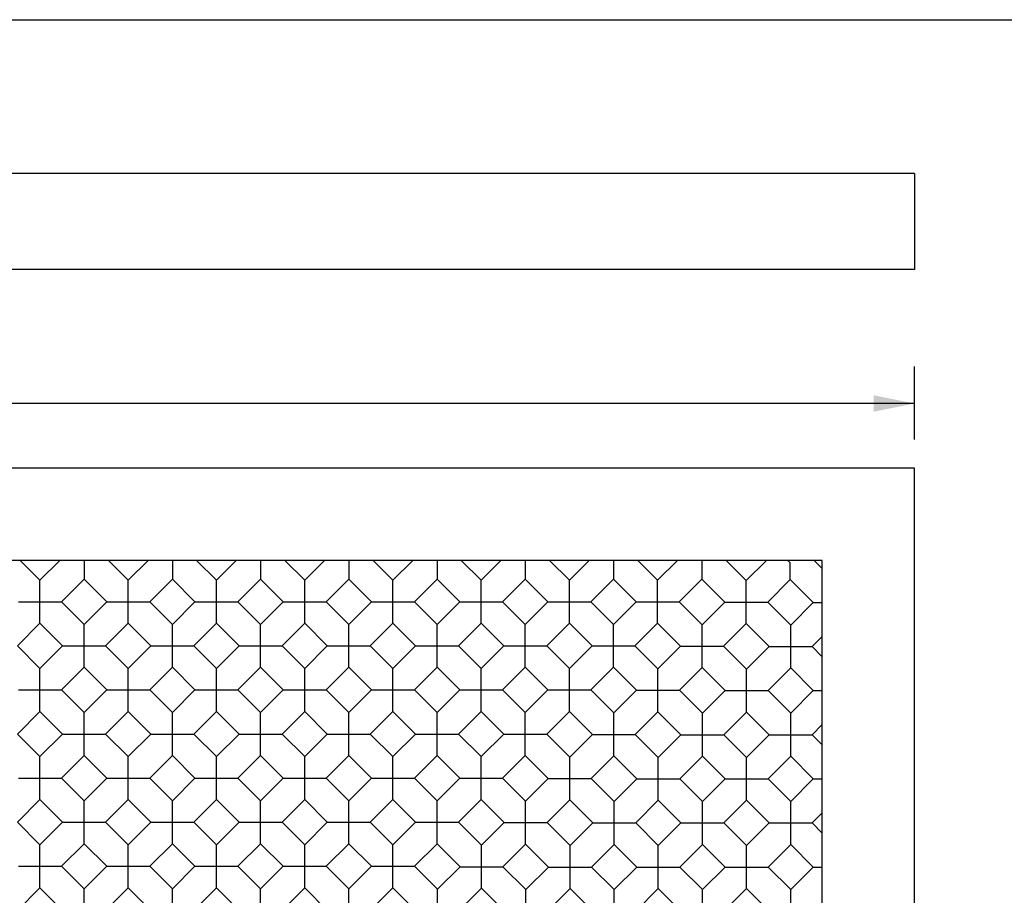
# Model space of a CAD drawing. Header units: inches. Extents: x 0 to 18.3, y 0 to 14.2.
# Tile 12 of 13: x 9.4 to 13.4, y 10.6 to 14.2. Entities that reach past the tile are written whole.
import ezdxf

# ---------------------------------------------------------------- set-up
doc = ezdxf.new("R2010")
doc.units = ezdxf.units.IN
doc.header["$LTSCALE"] = 1.008333
doc.header["$MEASUREMENT"] = 0
doc.layers.get('0').update_dxf_attribs({"linetype": 'CONTINUOUS'})
doc.styles.get("Standard").update_dxf_attribs({"font": 'arial.ttf'})
doc.dimstyles.new('DIMSTYLE_1', dxfattribs={"dimtxt": 0.141667, "dimasz": 0.166667, "dimexe": 0.09, "dimexo": 0.07, "dimgap": 0.0425, "dimtad": 0, "dimtih": 1, "dimtoh": 1, "dimzin": 4, "dimdsep": 46, "dimtxsty": 'Standard', "dimblk": '_FILLED', "dimblk1": '_FILLED', "dimblk2": '_FILLED', "dimcen": 0.09, "dimadec": 3, "dimazin": 1, "dimtfac": 1, "dimtdec": 3, "dimtofl": 0, "dimtmove": 0, "dimatfit": 3, "dimldrblk": '_FILLED', "dimfxl": 0, "dimtolj": 1, "dimtzin": 4, "dimarcsym": 0})

# ---------------------------------------------------------------- blocks, each defined once
blk = doc.blocks.new('_FILLED')
at = {"color": 0, "linetype": 'ByBlock'}
blk.add_solid([(0, 0), (-1, 0.2), (-1, -0.2)], dxfattribs=at)
blk = doc.blocks.new('*D2')
at = {"color": 2, "linetype": 'Continuous'}
for p, q in [((4.1466, 12.4604), (4.1466, 12.7567)), ((13.0466, 12.4604), (13.0466, 12.7567)), ((4.1466, 12.6067), (8.3333, 12.6067)), ((13.0466, 12.6067), (8.8599, 12.6067))]:
    blk.add_line(p, q, dxfattribs=at)
at = {"color": 2, "linetype": 'Continuous', "xscale": 0.1666666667, "yscale": 0.1666666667, "zscale": 0.1666666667, "rotation": 180}
blk.add_blockref('_FILLED', (4.1466, 12.6067), dxfattribs=at)
at = {"color": 2, "linetype": 'Continuous', "xscale": 0.1666666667, "yscale": 0.1666666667, "zscale": 0.1666666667}
blk.add_blockref('_FILLED', (13.0466, 12.6067), dxfattribs=at)
at = {"color": 2, "linetype": 'Continuous', "insert": (8.5966, 12.6776), "char_height": 0.14167, "width": 0.384975, "attachment_point": 2, "line_spacing_factor": 0.9}
blk.add_mtext('8.90', dxfattribs=at)

msp = doc.modelspace()

# ---------------------------------------------------------------- linework, layer by layer
at = {"color": 7, "linetype": 'Continuous'}
for p, q in [((0, 14.1667), (18.3333, 14.1667)), ((13.0466, 13.5419), (4.1466, 13.5419)), ((13.0466, 13.5419), (13.0466, 13.1519)), ((13.0466, 13.1519), (4.1466, 13.1519)), ((13.0466, 12.3438), (4.1466, 12.3438)), ((13.0466, 3.7238), (13.0466, 12.3438)), ((12.6716, 11.9688), (4.5216, 11.9688)), ((9.4122, 11.9688), (9.4928, 11.8882)), ((9.5734, 11.9688), (9.4928, 11.8882)), ((9.6721, 11.9688), (9.6721, 11.8929)), ((9.7708, 11.9688), (9.8513, 11.8882)), ((9.9319, 11.9688), (9.8513, 11.8882)), ((10.0306, 11.9688), (10.0306, 11.8929)), ((10.1293, 11.9688), (10.2098, 11.8882)), ((10.2904, 11.9688), (10.2098, 11.8882)), ((10.3891, 11.9688), (10.3891, 11.8929)), ((10.4878, 11.9688), (10.5683, 11.8882)), ((10.6489, 11.9688), (10.5683, 11.8882)), ((10.7476, 11.9688), (10.7476, 11.8929)), ((10.8463, 11.9688), (10.9268, 11.8882)), ((11.0074, 11.9688), (10.9268, 11.8882)), ((11.1061, 11.9688), (11.1061, 11.8929)), ((11.2048, 11.9688), (11.2853, 11.8882)), ((11.3659, 11.9688), (11.2853, 11.8882)), ((11.4646, 11.9688), (11.4646, 11.8929)), ((11.5633, 11.9688), (11.6439, 11.8882)), ((11.7244, 11.9688), (11.6439, 11.8882)), ((11.8231, 11.9688), (11.8231, 11.8929)), ((11.9218, 11.9688), (12.0024, 11.8882)), ((12.0829, 11.9688), (12.0024, 11.8882)), ((12.1816, 11.9688), (12.1816, 11.8929)), ((12.2803, 11.9688), (12.3623, 11.8867)), ((12.3623, 11.8867), (12.4444, 11.9688)), ((12.5316, 11.9688), (12.5416, 11.9588)), ((12.6388, 11.9688), (12.6716, 11.936)), ((12.6716, 4.0988), (12.6716, 11.9688)), ((12.5416, 11.8915), (12.5416, 11.9588)), ((9.4928, 11.7137), (9.4928, 11.8882)), ((9.6721, 11.8929), (9.5801, 11.8009)), ((9.6721, 11.8929), (9.7641, 11.8009)), ((9.8513, 11.7137), (9.8513, 11.8882)), ((10.0306, 11.8929), (9.9386, 11.8009)), ((10.0306, 11.8929), (10.1226, 11.8009)), ((10.2098, 11.7137), (10.2098, 11.8882)), ((10.3891, 11.8929), (10.2971, 11.8009)), ((10.3891, 11.8929), (10.4811, 11.8009)), ((10.5683, 11.7137), (10.5683, 11.8882)), ((10.7476, 11.8929), (10.6556, 11.8009)), ((10.7476, 11.8929), (10.8396, 11.8009)), ((10.9268, 11.7137), (10.9268, 11.8882)), ((11.1061, 11.8929), (11.0141, 11.8009)), ((11.1061, 11.8929), (11.1981, 11.8009)), ((11.2853, 11.7137), (11.2853, 11.8882)), ((11.4646, 11.8929), (11.3726, 11.8009)), ((11.4646, 11.8929), (11.5566, 11.8009)), ((11.6439, 11.7137), (11.6439, 11.8882)), ((11.8231, 11.8929), (11.7311, 11.8009)), ((11.8231, 11.8929), (11.9151, 11.8009)), ((12.0024, 11.7137), (12.0024, 11.8882)), ((12.1816, 11.8929), (12.0896, 11.8009)), ((12.1816, 11.8929), (12.2751, 11.7995)), ((12.3623, 11.7122), (12.3623, 11.8867)), ((12.4496, 11.7995), (12.5416, 11.8915)), ((12.5416, 11.8915), (12.635, 11.7981)), ((9.4056, 11.8009), (9.5801, 11.8009)), ((9.5801, 11.8009), (9.6721, 11.7089)), ((9.7641, 11.8009), (9.6721, 11.7089)), ((9.7641, 11.8009), (9.9386, 11.8009)), ((9.9386, 11.8009), (10.0306, 11.7089)), ((10.1226, 11.8009), (10.0306, 11.7089)), ((10.1226, 11.8009), (10.2971, 11.8009)), ((10.2971, 11.8009), (10.3891, 11.7089)), ((10.4811, 11.8009), (10.3891, 11.7089)), ((10.4811, 11.8009), (10.6556, 11.8009)), ((10.6556, 11.8009), (10.7476, 11.7089)), ((10.8396, 11.8009), (10.7476, 11.7089)), ((10.8396, 11.8009), (11.0141, 11.8009)), ((11.0141, 11.8009), (11.1061, 11.7089)), ((11.1981, 11.8009), (11.1061, 11.7089)), ((11.1981, 11.8009), (11.3726, 11.8009)), ((11.3726, 11.8009), (11.4646, 11.7089)), ((11.5566, 11.8009), (11.4646, 11.7089)), ((11.5566, 11.8009), (11.7311, 11.8009)), ((11.7311, 11.8009), (11.8231, 11.7089)), ((11.9151, 11.8009), (11.8231, 11.7089)), ((11.9151, 11.8009), (12.0896, 11.8009)), ((12.0896, 11.8009), (12.1831, 11.7075)), ((12.1831, 11.7075), (12.2751, 11.7995)), ((12.2751, 11.7995), (12.4496, 11.7995)), ((12.4496, 11.7995), (12.543, 11.7061)), ((12.543, 11.7061), (12.635, 11.7981)), ((12.635, 11.7981), (12.6716, 11.7981)), ((9.4928, 11.7137), (9.4008, 11.6217)), ((9.4928, 11.7137), (9.5848, 11.6217)), ((9.6721, 11.5344), (9.6721, 11.7089)), ((9.8513, 11.7137), (9.7593, 11.6217)), ((9.8513, 11.7137), (9.9433, 11.6217)), ((10.0306, 11.5344), (10.0306, 11.7089)), ((10.2098, 11.7137), (10.1178, 11.6217)), ((10.2098, 11.7137), (10.3018, 11.6217)), ((10.3891, 11.5344), (10.3891, 11.7089)), ((10.5683, 11.7137), (10.4763, 11.6217)), ((10.5683, 11.7137), (10.6603, 11.6217)), ((10.7476, 11.5344), (10.7476, 11.7089)), ((10.9268, 11.7137), (10.8348, 11.6217)), ((10.9268, 11.7137), (11.0188, 11.6217)), ((11.1061, 11.5344), (11.1061, 11.7089)), ((11.2853, 11.7137), (11.1933, 11.6217)), ((11.2853, 11.7137), (11.3774, 11.6217)), ((11.4646, 11.5344), (11.4646, 11.7089)), ((11.6439, 11.7137), (11.5519, 11.6217)), ((11.6439, 11.7137), (11.7359, 11.6217)), ((11.8231, 11.5344), (11.8231, 11.7089)), ((12.0024, 11.7137), (11.9104, 11.6217)), ((12.0024, 11.7137), (12.0958, 11.6202)), ((12.1831, 11.533), (12.1831, 11.7075)), ((12.2703, 11.6202), (12.3623, 11.7122)), ((12.3623, 11.7122), (12.4557, 11.6188)), ((12.543, 11.5316), (12.543, 11.7061)), ((12.6716, 11.6601), (12.6302, 11.6188)), ((9.4008, 11.6217), (9.4928, 11.5297)), ((9.5848, 11.6217), (9.4928, 11.5297)), ((9.5848, 11.6217), (9.7593, 11.6217)), ((9.7593, 11.6217), (9.8513, 11.5297)), ((9.9433, 11.6217), (9.8513, 11.5297)), ((9.9433, 11.6217), (10.1178, 11.6217)), ((10.1178, 11.6217), (10.2098, 11.5297)), ((10.3018, 11.6217), (10.2098, 11.5297)), ((10.3018, 11.6217), (10.4763, 11.6217)), ((10.4763, 11.6217), (10.5683, 11.5297)), ((10.6603, 11.6217), (10.5683, 11.5297)), ((10.6603, 11.6217), (10.8348, 11.6217)), ((10.8348, 11.6217), (10.9268, 11.5297)), ((11.0188, 11.6217), (10.9268, 11.5297)), ((11.0188, 11.6217), (11.1933, 11.6217)), ((11.1933, 11.6217), (11.2853, 11.5297)), ((11.3774, 11.6217), (11.2853, 11.5297)), ((11.3774, 11.6217), (11.5519, 11.6217)), ((11.5519, 11.6217), (11.6439, 11.5297)), ((11.7359, 11.6217), (11.6439, 11.5297)), ((11.7359, 11.6217), (11.9104, 11.6217)), ((11.9104, 11.6217), (12.0038, 11.5282)), ((12.0038, 11.5282), (12.0958, 11.6202)), ((12.0958, 11.6202), (12.2703, 11.6202)), ((12.2703, 11.6202), (12.3637, 11.5268)), ((12.3637, 11.5268), (12.4557, 11.6188)), ((12.4557, 11.6188), (12.6302, 11.6188)), ((12.6302, 11.6188), (12.6716, 11.5775)), ((9.4928, 11.3552), (9.4928, 11.5297)), ((9.6721, 11.5344), (9.5801, 11.4424)), ((9.6721, 11.5344), (9.7641, 11.4424)), ((9.8513, 11.3552), (9.8513, 11.5297)), ((10.0306, 11.5344), (9.9386, 11.4424)), ((10.0306, 11.5344), (10.1226, 11.4424)), ((10.2098, 11.3552), (10.2098, 11.5297)), ((10.3891, 11.5344), (10.2971, 11.4424)), ((10.3891, 11.5344), (10.4811, 11.4424)), ((10.5683, 11.3552), (10.5683, 11.5297)), ((10.7476, 11.5344), (10.6556, 11.4424)), ((10.7476, 11.5344), (10.8396, 11.4424)), ((10.9268, 11.3552), (10.9268, 11.5297)), ((11.1061, 11.5344), (11.0141, 11.4424)), ((11.1061, 11.5344), (11.1981, 11.4424)), ((11.2853, 11.3552), (11.2853, 11.5297)), ((11.4646, 11.5344), (11.3726, 11.4424)), ((11.4646, 11.5344), (11.5566, 11.4424)), ((11.6439, 11.3552), (11.6439, 11.5297)), ((11.8231, 11.5344), (11.7311, 11.4424)), ((11.8231, 11.5344), (11.9166, 11.441)), ((12.0038, 11.3537), (12.0038, 11.5282)), ((12.0911, 11.441), (12.1831, 11.533)), ((12.1831, 11.533), (12.2765, 11.4396)), ((12.3637, 11.3523), (12.3637, 11.5268)), ((12.543, 11.5316), (12.451, 11.4396)), ((12.543, 11.5316), (12.635, 11.4396)), ((9.4056, 11.4424), (9.5801, 11.4424)), ((9.5801, 11.4424), (9.6721, 11.3504)), ((9.7641, 11.4424), (9.6721, 11.3504)), ((9.7641, 11.4424), (9.9386, 11.4424)), ((9.9386, 11.4424), (10.0306, 11.3504)), ((10.1226, 11.4424), (10.0306, 11.3504)), ((10.1226, 11.4424), (10.2971, 11.4424)), ((10.2971, 11.4424), (10.3891, 11.3504)), ((10.4811, 11.4424), (10.3891, 11.3504)), ((10.4811, 11.4424), (10.6556, 11.4424)), ((10.6556, 11.4424), (10.7476, 11.3504)), ((10.8396, 11.4424), (10.7476, 11.3504)), ((10.8396, 11.4424), (11.0141, 11.4424)), ((11.0141, 11.4424), (11.1061, 11.3504)), ((11.1981, 11.4424), (11.1061, 11.3504)), ((11.1981, 11.4424), (11.3726, 11.4424)), ((11.3726, 11.4424), (11.4646, 11.3504)), ((11.5566, 11.4424), (11.4646, 11.3504)), ((11.5566, 11.4424), (11.7311, 11.4424)), ((11.7311, 11.4424), (11.8246, 11.349)), ((11.8246, 11.349), (11.9166, 11.441)), ((11.9166, 11.441), (12.0911, 11.441)), ((12.0911, 11.441), (12.1845, 11.3476)), ((12.1845, 11.3476), (12.2765, 11.4396)), ((12.2765, 11.4396), (12.451, 11.4396)), ((12.451, 11.4396), (12.543, 11.3476)), ((12.543, 11.3476), (12.635, 11.4396)), ((12.635, 11.4396), (12.6716, 11.4396)), ((9.4928, 11.3552), (9.4008, 11.2632)), ((9.4928, 11.3552), (9.5848, 11.2632)), ((9.6721, 11.1759), (9.6721, 11.3504)), ((9.8513, 11.3552), (9.7593, 11.2632)), ((9.8513, 11.3552), (9.9433, 11.2632)), ((10.0306, 11.1759), (10.0306, 11.3504)), ((10.2098, 11.3552), (10.1178, 11.2632)), ((10.2098, 11.3552), (10.3018, 11.2632)), ((10.3891, 11.1759), (10.3891, 11.3504)), ((10.5683, 11.3552), (10.4763, 11.2632)), ((10.5683, 11.3552), (10.6603, 11.2632)), ((10.7476, 11.1759), (10.7476, 11.3504)), ((10.9268, 11.3552), (10.8348, 11.2632)), ((10.9268, 11.3552), (11.0188, 11.2632)), ((11.1061, 11.1759), (11.1061, 11.3504)), ((11.2853, 11.3552), (11.1933, 11.2632)), ((11.2853, 11.3552), (11.3774, 11.2632)), ((11.4646, 11.1759), (11.4646, 11.3504)), ((11.6439, 11.3552), (11.5519, 11.2632)), ((11.6439, 11.3552), (11.7373, 11.2617)), ((11.8246, 11.1745), (11.8246, 11.349)), ((11.9118, 11.2617), (12.0038, 11.3537)), ((12.0038, 11.3537), (12.0972, 11.2603)), ((12.1845, 11.1731), (12.1845, 11.3476)), ((12.3637, 11.3523), (12.2717, 11.2603)), ((12.3637, 11.3523), (12.4557, 11.2603)), ((12.543, 11.1731), (12.543, 11.3476)), ((12.6716, 11.3016), (12.6302, 11.2603)), ((9.4008, 11.2632), (9.4928, 11.1712)), ((9.5848, 11.2632), (9.4928, 11.1712)), ((9.5848, 11.2632), (9.7593, 11.2632)), ((9.7593, 11.2632), (9.8513, 11.1712)), ((9.9433, 11.2632), (9.8513, 11.1712)), ((9.9433, 11.2632), (10.1178, 11.2632)), ((10.1178, 11.2632), (10.2098, 11.1712)), ((10.3018, 11.2632), (10.2098, 11.1712)), ((10.3018, 11.2632), (10.4763, 11.2632)), ((10.4763, 11.2632), (10.5683, 11.1712)), ((10.6603, 11.2632), (10.5683, 11.1712)), ((10.6603, 11.2632), (10.8348, 11.2632)), ((10.8348, 11.2632), (10.9268, 11.1712)), ((11.0188, 11.2632), (10.9268, 11.1712)), ((11.0188, 11.2632), (11.1933, 11.2632)), ((11.1933, 11.2632), (11.2853, 11.1712)), ((11.3774, 11.2632), (11.2853, 11.1712)), ((11.3774, 11.2632), (11.5519, 11.2632)), ((11.5519, 11.2632), (11.6453, 11.1697)), ((11.6453, 11.1697), (11.7373, 11.2617)), ((11.7373, 11.2617), (11.9118, 11.2617)), ((11.9118, 11.2617), (12.0052, 11.1683)), ((12.0052, 11.1683), (12.0972, 11.2603)), ((12.0972, 11.2603), (12.2717, 11.2603)), ((12.2717, 11.2603), (12.3637, 11.1683)), ((12.3637, 11.1683), (12.4557, 11.2603)), ((12.4557, 11.2603), (12.6302, 11.2603)), ((12.6716, 11.219), (12.6302, 11.2603)), ((9.4928, 10.9967), (9.4928, 11.1712)), ((9.6721, 11.1759), (9.5801, 11.0839)), ((9.6721, 11.1759), (9.7641, 11.0839)), ((9.8513, 10.9967), (9.8513, 11.1712)), ((10.0306, 11.1759), (9.9386, 11.0839)), ((10.0306, 11.1759), (10.1226, 11.0839)), ((10.2098, 10.9967), (10.2098, 11.1712)), ((10.3891, 11.1759), (10.2971, 11.0839)), ((10.3891, 11.1759), (10.4811, 11.0839)), ((10.5683, 10.9967), (10.5683, 11.1712)), ((10.7476, 11.1759), (10.6556, 11.0839)), ((10.7476, 11.1759), (10.8396, 11.0839)), ((10.9268, 10.9967), (10.9268, 11.1712)), ((11.1061, 11.1759), (11.0141, 11.0839)), ((11.1061, 11.1759), (11.1981, 11.0839)), ((11.2853, 10.9967), (11.2853, 11.1712)), ((11.4646, 11.1759), (11.3726, 11.0839)), ((11.4646, 11.1759), (11.5581, 11.0825)), ((11.6453, 10.9952), (11.6453, 11.1697)), ((11.7326, 11.0825), (11.8246, 11.1745)), ((11.8246, 11.1745), (11.918, 11.0811)), ((12.0052, 10.9938), (12.0052, 11.1683)), ((12.1845, 11.1731), (12.0925, 11.0811)), ((12.1845, 11.1731), (12.2765, 11.0811)), ((12.3637, 10.9938), (12.3637, 11.1683)), ((12.543, 11.1731), (12.451, 11.0811)), ((12.543, 11.1731), (12.635, 11.0811)), ((9.4056, 11.0839), (9.5801, 11.0839)), ((9.5801, 11.0839), (9.6721, 10.9919)), ((9.7641, 11.0839), (9.6721, 10.9919)), ((9.7641, 11.0839), (9.9386, 11.0839)), ((9.9386, 11.0839), (10.0306, 10.9919)), ((10.1226, 11.0839), (10.0306, 10.9919)), ((10.1226, 11.0839), (10.2971, 11.0839)), ((10.2971, 11.0839), (10.3891, 10.9919)), ((10.4811, 11.0839), (10.3891, 10.9919)), ((10.4811, 11.0839), (10.6556, 11.0839)), ((10.6556, 11.0839), (10.7476, 10.9919)), ((10.8396, 11.0839), (10.7476, 10.9919)), ((10.8396, 11.0839), (11.0141, 11.0839)), ((11.0141, 11.0839), (11.1061, 10.9919)), ((11.1981, 11.0839), (11.1061, 10.9919)), ((11.1981, 11.0839), (11.3726, 11.0839)), ((11.3726, 11.0839), (11.4661, 10.9905)), ((11.4661, 10.9905), (11.5581, 11.0825)), ((11.5581, 11.0825), (11.7326, 11.0825)), ((11.7326, 11.0825), (11.826, 10.9891)), ((11.826, 10.9891), (11.918, 11.0811)), ((11.918, 11.0811), (12.0925, 11.0811)), ((12.0925, 11.0811), (12.1845, 10.9891)), ((12.1845, 10.9891), (12.2765, 11.0811)), ((12.2765, 11.0811), (12.451, 11.0811)), ((12.543, 10.9891), (12.451, 11.0811)), ((12.543, 10.9891), (12.635, 11.0811)), ((12.635, 11.0811), (12.6716, 11.0811)), ((9.4928, 10.9967), (9.4008, 10.9047)), ((9.4928, 10.9967), (9.5848, 10.9047)), ((9.6721, 10.8174), (9.6721, 10.9919)), ((9.8513, 10.9967), (9.7593, 10.9047)), ((9.8513, 10.9967), (9.9433, 10.9047)), ((10.0306, 10.8174), (10.0306, 10.9919)), ((10.2098, 10.9967), (10.1178, 10.9047)), ((10.2098, 10.9967), (10.3018, 10.9047)), ((10.3891, 10.8174), (10.3891, 10.9919)), ((10.5683, 10.9967), (10.4763, 10.9047)), ((10.5683, 10.9967), (10.6603, 10.9047)), ((10.7476, 10.8174), (10.7476, 10.9919)), ((10.9268, 10.9967), (10.8348, 10.9047)), ((10.9268, 10.9967), (11.0188, 10.9047)), ((11.1061, 10.8174), (11.1061, 10.9919)), ((11.2853, 10.9967), (11.1933, 10.9047)), ((11.2853, 10.9967), (11.3788, 10.9032)), ((11.4661, 10.816), (11.4661, 10.9905)), ((11.5533, 10.9032), (11.6453, 10.9952)), ((11.6453, 10.9952), (11.7387, 10.9018)), ((11.826, 10.8146), (11.826, 10.9891)), ((12.0052, 10.9938), (11.9132, 10.9018)), ((12.0052, 10.9938), (12.0972, 10.9018)), ((12.1845, 10.8146), (12.1845, 10.9891)), ((12.3637, 10.9938), (12.2717, 10.9018)), ((12.3637, 10.9938), (12.4557, 10.9018)), ((12.543, 10.8146), (12.543, 10.9891)), ((12.6716, 10.9431), (12.6302, 10.9018)), ((9.4008, 10.9047), (9.4928, 10.8127)), ((9.5848, 10.9047), (9.4928, 10.8127)), ((9.5848, 10.9047), (9.7593, 10.9047)), ((9.7593, 10.9047), (9.8513, 10.8127)), ((9.9433, 10.9047), (9.8513, 10.8127)), ((9.9433, 10.9047), (10.1178, 10.9047)), ((10.1178, 10.9047), (10.2098, 10.8127)), ((10.3018, 10.9047), (10.2098, 10.8127)), ((10.3018, 10.9047), (10.4763, 10.9047)), ((10.4763, 10.9047), (10.5683, 10.8127)), ((10.6603, 10.9047), (10.5683, 10.8127)), ((10.6603, 10.9047), (10.8348, 10.9047)), ((10.8348, 10.9047), (10.9268, 10.8127)), ((11.0188, 10.9047), (10.9268, 10.8127)), ((11.0188, 10.9047), (11.1933, 10.9047)), ((11.1933, 10.9047), (11.2868, 10.8112)), ((11.2868, 10.8112), (11.3788, 10.9032)), ((11.3788, 10.9032), (11.5533, 10.9032)), ((11.5533, 10.9032), (11.6467, 10.8098)), ((11.6467, 10.8098), (11.7387, 10.9018)), ((11.7387, 10.9018), (11.9132, 10.9018)), ((11.9132, 10.9018), (12.0052, 10.8098)), ((12.0052, 10.8098), (12.0972, 10.9018)), ((12.0972, 10.9018), (12.2717, 10.9018)), ((12.3637, 10.8098), (12.2717, 10.9018)), ((12.3637, 10.8098), (12.4557, 10.9018)), ((12.4557, 10.9018), (12.6302, 10.9018)), ((12.6716, 10.8605), (12.6302, 10.9018)), ((9.4928, 10.6382), (9.4928, 10.8127)), ((9.6721, 10.8174), (9.5801, 10.7254)), ((9.6721, 10.8174), (9.7641, 10.7254)), ((9.8513, 10.6382), (9.8513, 10.8127)), ((10.0306, 10.8174), (9.9386, 10.7254)), ((10.0306, 10.8174), (10.1226, 10.7254)), ((10.2098, 10.6382), (10.2098, 10.8127)), ((10.3891, 10.8174), (10.2971, 10.7254)), ((10.3891, 10.8174), (10.4811, 10.7254)), ((10.5683, 10.6382), (10.5683, 10.8127)), ((10.7476, 10.8174), (10.6556, 10.7254)), ((10.7476, 10.8174), (10.8396, 10.7254)), ((10.9268, 10.6382), (10.9268, 10.8127)), ((11.1061, 10.8174), (11.0141, 10.7254)), ((11.1061, 10.8174), (11.1996, 10.724)), ((11.2868, 10.6367), (11.2868, 10.8112)), ((11.3741, 10.724), (11.4661, 10.816)), ((11.4661, 10.816), (11.5595, 10.7226)), ((11.6467, 10.6353), (11.6467, 10.8098)), ((11.826, 10.8146), (11.734, 10.7226)), ((11.826, 10.8146), (11.918, 10.7226)), ((12.0052, 10.6353), (12.0052, 10.8098)), ((12.1845, 10.8146), (12.0925, 10.7226)), ((12.1845, 10.8146), (12.2765, 10.7226)), ((12.3637, 10.6353), (12.3637, 10.8098)), ((12.543, 10.8146), (12.451, 10.7226)), ((12.543, 10.8146), (12.635, 10.7226)), ((9.4056, 10.7254), (9.5801, 10.7254)), ((9.5801, 10.7254), (9.6721, 10.6334)), ((9.7641, 10.7254), (9.6721, 10.6334)), ((9.7641, 10.7254), (9.9386, 10.7254)), ((9.9386, 10.7254), (10.0306, 10.6334)), ((10.1226, 10.7254), (10.0306, 10.6334)), ((10.1226, 10.7254), (10.2971, 10.7254)), ((10.2971, 10.7254), (10.3891, 10.6334)), ((10.4811, 10.7254), (10.3891, 10.6334)), ((10.4811, 10.7254), (10.6556, 10.7254)), ((10.6556, 10.7254), (10.7476, 10.6334)), ((10.8396, 10.7254), (10.7476, 10.6334)), ((10.8396, 10.7254), (11.0141, 10.7254)), ((11.0141, 10.7254), (11.1076, 10.632)), ((11.1076, 10.632), (11.1996, 10.724)), ((11.1996, 10.724), (11.3741, 10.724)), ((11.3741, 10.724), (11.4675, 10.6306)), ((11.4675, 10.6306), (11.5595, 10.7226)), ((11.5595, 10.7226), (11.734, 10.7226)), ((11.734, 10.7226), (11.826, 10.6306)), ((11.826, 10.6306), (11.918, 10.7226)), ((11.918, 10.7226), (12.0925, 10.7226)), ((12.1845, 10.6306), (12.0925, 10.7226)), ((12.1845, 10.6306), (12.2765, 10.7226)), ((12.2765, 10.7226), (12.451, 10.7226)), ((12.543, 10.6306), (12.451, 10.7226)), ((12.543, 10.6306), (12.635, 10.7226)), ((12.635, 10.7226), (12.6716, 10.7226)), ((9.4928, 10.6382), (9.4008, 10.5462)), ((9.4928, 10.6382), (9.5848, 10.5462)), ((9.6721, 10.4589), (9.6721, 10.6334)), ((9.8513, 10.6382), (9.7593, 10.5462)), ((9.8513, 10.6382), (9.9433, 10.5462)), ((10.0306, 10.4589), (10.0306, 10.6334)), ((10.2098, 10.6382), (10.1178, 10.5462)), ((10.2098, 10.6382), (10.3018, 10.5462)), ((10.3891, 10.4589), (10.3891, 10.6334)), ((10.5683, 10.6382), (10.4763, 10.5462)), ((10.5683, 10.6382), (10.6603, 10.5462)), ((10.7476, 10.4589), (10.7476, 10.6334)), ((10.9268, 10.6382), (10.8348, 10.5462)), ((10.9268, 10.6382), (11.0203, 10.5447)), ((11.1076, 10.4575), (11.1076, 10.632)), ((11.1948, 10.5447), (11.2868, 10.6367)), ((11.2868, 10.6367), (11.3802, 10.5433)), ((11.4675, 10.4561), (11.4675, 10.6306)), ((11.6467, 10.6353), (11.5547, 10.5433)), ((11.6467, 10.6353), (11.7387, 10.5433)), ((11.826, 10.4561), (11.826, 10.6306)), ((12.0052, 10.6353), (11.9132, 10.5433)), ((12.0052, 10.6353), (12.0972, 10.5433)), ((12.1845, 10.4561), (12.1845, 10.6306)), ((12.3637, 10.6353), (12.2717, 10.5433)), ((12.3637, 10.6353), (12.4557, 10.5433)), ((12.543, 10.4561), (12.543, 10.6306))]:
    msp.add_line(p, q, dxfattribs=at)

# ---------------------------------------------------------------- dimensions: what is measured, and where the dimension line sits
at = {"color": 2, "linetype": 'Continuous'}
dim = msp.add_linear_dim(base=(4.1466, 12.6067), p1=(13.0466, 12.8267), p2=(4.1466, 12.8267), angle=180, dimstyle='DIMSTYLE_1', dxfattribs=at)
dim.commit()
dim.dimension.update_dxf_attribs({"geometry": '*D2', "text_midpoint": (8.5959, 12.6059), "dimtype": 160})

doc.saveas('drawing.dxf')
